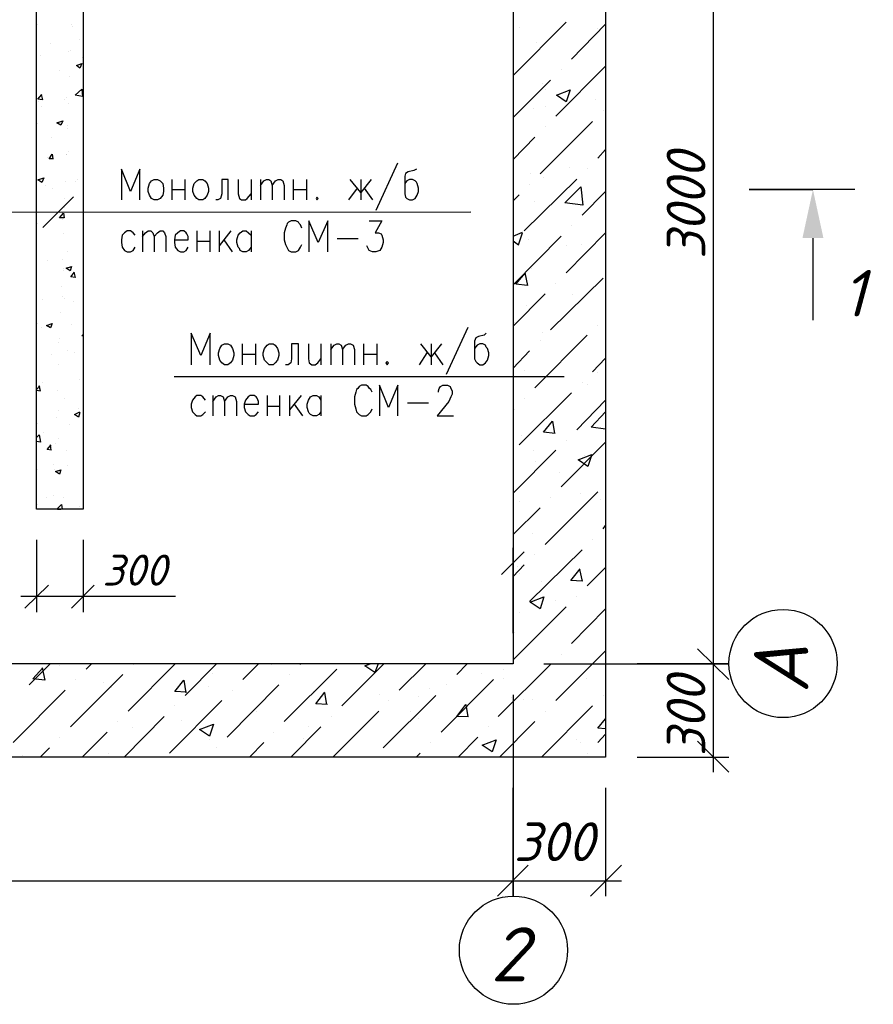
# Model space of a CAD drawing. Extents: x -119078 to 1619993, y 264752 to 340742.
# Tile 183 of 220: x 1048580 to 1054089, y 314002 to 320356. Entities that reach past the tile are written whole.
import ezdxf

# ---------------------------------------------------------------- set-up
doc = ezdxf.new("R2010")
doc.units = 0
doc.header["$MEASUREMENT"] = 0
for name, color, linetype in [('PDF _Геометрия', 250, 'Continuous'), ('PDF _Сплошная заливка', 7, 'Continuous'), ('PDF _Текст', 7, 'Continuous')]:
    doc.layers.add(name, color=color, linetype=linetype)
doc.styles.add('PDF ISOCPEUR Italic', font='isocpeui.ttf')

msp = doc.modelspace()

# ---------------------------------------------------------------- linework, layer by layer
at = {"layer": 'PDF _Геометрия', "color": 7, "lineweight": -3}
for points in [[(1039161.523, 322798.844), (1052361.402, 322798.844), (1052361.402, 315597.755), (1039161.523, 315597.755)], [(1039762.672, 322197.695), (1051764.486, 322197.695), (1051764.486, 316198.904), (1039762.672, 316198.904)], [(1048688.821, 322197.695), (1048989.396, 322197.695), (1048989.396, 317197.997), (1048688.821, 317197.997)], [(1049447.654, 319324.499), (1049468.821, 319324.499), (1049485.755, 319316.032), (1049502.689, 319299.099), (1049506.922, 319269.465), (1049506.922, 319248.297), (1049502.689, 319222.897), (1049485.755, 319201.729), (1049468.821, 319193.263), (1049447.654, 319193.263), (1049430.72, 319201.729), (1049418.02, 319222.897), (1049409.553, 319248.297), (1049409.553, 319269.465), (1049418.02, 319299.099), (1049430.72, 319316.032)], [(1049735.528, 319324.499), (1049760.929, 319324.499), (1049773.629, 319316.032), (1049790.563, 319299.099), (1049799.03, 319269.465), (1049799.03, 319248.297), (1049790.563, 319222.897), (1049773.629, 319201.729), (1049760.929, 319193.263), (1049735.528, 319193.263), (1049722.828, 319201.729), (1049705.894, 319222.897), (1049697.427, 319248.297), (1049697.427, 319269.465), (1049705.894, 319299.099), (1049722.828, 319316.032)], [(1050497.548, 319210.196), (1050493.314, 319201.729), (1050497.548, 319193.263), (1050506.015, 319201.729)], [(1049901.771, 318264.825), (1049922.938, 318264.825), (1049939.872, 318256.358), (1049952.572, 318235.191), (1049961.039, 318205.557), (1049961.039, 318188.623), (1049952.572, 318158.989), (1049939.872, 318142.055), (1049922.938, 318129.355), (1049901.771, 318129.355), (1049884.837, 318142.055), (1049872.137, 318158.989), (1049863.67, 318188.623), (1049863.67, 318205.557), (1049872.137, 318235.191), (1049884.837, 318256.358)], [(1050189.645, 318264.825), (1050215.045, 318264.825), (1050227.746, 318256.358), (1050244.68, 318235.191), (1050253.146, 318205.557), (1050253.146, 318188.623), (1050244.68, 318158.989), (1050227.746, 318142.055), (1050215.045, 318129.355), (1050189.645, 318129.355), (1050176.944, 318142.055), (1050160.011, 318158.989), (1050151.544, 318188.623), (1050151.544, 318205.557), (1050160.011, 318235.191), (1050176.944, 318256.358)], [(1050951.665, 318150.522), (1050943.198, 318142.055), (1050951.665, 318129.355), (1050960.132, 318142.055)]]:
    msp.add_lwpolyline(points, close=True, dxfattribs=at)
at = {"layer": 'PDF _Геометрия', "color": 251, "lineweight": -3, "true_color": 0x535353}
for points in [[(1053055.686, 322299.297), (1053055.686, 316097.302)], [(1048688.821, 316999.025), (1048688.821, 316533.347)], [(1048989.396, 316999.025), (1048989.396, 316533.347)], [(1051688.284, 316774.653), (1051836.455, 316922.823)], [(1051764.486, 316397.876), (1051764.486, 316948.224)], [(1048765.023, 316706.918), (1048612.619, 316558.747)], [(1048913.194, 316558.747), (1049061.364, 316706.918)], [(1048587.219, 316634.949), (1048989.396, 316634.949), (1049586.311, 316634.949)], [(1053055.686, 316296.274), (1053055.686, 315500.386)], [(1051963.458, 316198.904), (1053157.289, 316198.904), (1052564.607, 316198.904)], [(1051764.486, 315999.933), (1051764.486, 314700.265), (1051764.486, 315398.784)], [(1052954.084, 315699.358), (1053157.289, 315500.386)], [(1052564.607, 315597.755), (1053157.289, 315597.755)], [(1052361.402, 315398.784), (1052361.402, 314700.265)], [(1052264.032, 314700.265), (1052463.004, 314899.237)], [(1039661.07, 314797.634), (1051861.855, 314797.634)], [(1051662.883, 314797.634), (1052463.004, 314797.634)]]:
    msp.add_lwpolyline(points, dxfattribs=at)
at = {"layer": 'PDF _Геометрия', "color": 8, "lineweight": -3, "true_color": 0x767676}
for points in [[(1048697.288, 320326.512), (1048697.288, 320326.512)], [(1048913.194, 320326.512), (1048913.194, 320326.512)], [(1051768.719, 320000.537), (1052107.395, 320339.213)], [(1052141.262, 320102.14), (1052361.402, 320326.512)], [(1048921.661, 320309.579), (1048921.661, 320309.579)], [(1051802.587, 320305.345), (1051802.587, 320305.345)], [(1052310.6, 320296.878), (1052310.6, 320296.878)], [(1048777.724, 320203.742), (1048777.724, 320203.742)], [(1048968.229, 320229.143), (1048968.229, 320229.143)], [(1051912.657, 320207.976), (1051912.657, 320207.976)], [(1048892.027, 320148.708), (1048892.027, 320148.708)], [(1048904.727, 320157.175), (1048904.727, 320157.175)], [(1048714.222, 320123.307), (1048714.222, 320123.307)], [(1048985.162, 320110.607), (1048985.162, 320110.607)], [(1048836.992, 320025.938), (1048836.992, 320025.938)], [(1052039.66, 319733.83), (1052361.402, 320055.572)], [(1052073.527, 320034.405), (1052073.527, 320034.405)], [(1048900.493, 319987.837), (1048900.493, 319987.837)], [(1051764.486, 319725.363), (1052005.792, 319966.67)], [(1051954.991, 319941.269), (1051954.991, 319941.269)], [(1051971.925, 319907.401), (1051971.925, 319907.401)], [(1048718.455, 319873.534), (1048726.922, 319839.666), (1048697.288, 319843.9), (1048722.689, 319873.534)], [(1048701.522, 319826.966), (1048701.522, 319826.966)], [(1048870.859, 319843.9), (1048870.859, 319843.9)], [(1048883.56, 319852.367), (1048883.56, 319852.367)], [(1048892.027, 319818.499), (1048892.027, 319818.499)], [(1052293.666, 319839.666), (1052293.666, 319839.666)], [(1048722.689, 319793.098), (1048722.689, 319793.098)], [(1051895.723, 319784.632), (1051895.723, 319784.632)], [(1051976.158, 319797.332), (1051976.158, 319797.332)], [(1052344.468, 319767.698), (1052344.468, 319767.698)], [(1051938.057, 319361.287), (1052276.733, 319699.963)], [(1048697.288, 319683.029), (1048697.288, 319683.029)], [(1048887.793, 319670.329), (1048887.793, 319670.329)], [(1048887.793, 319653.395), (1048887.793, 319653.395)], [(1051971.925, 319666.095), (1051971.925, 319666.095)], [(1048786.19, 319594.127), (1048786.19, 319594.127)], [(1051764.486, 319454.423), (1051904.19, 319598.36)], [(1048892.027, 319505.224), (1048892.027, 319505.224)], [(1052310.6, 319462.89), (1052361.402, 319517.925)], [(1048756.556, 319467.123), (1048756.556, 319467.123)], [(1048798.891, 319458.656), (1048769.257, 319458.656), (1048790.424, 319488.29), (1048794.657, 319458.656)], [(1048879.326, 319484.057), (1048879.326, 319484.057)], [(1048883.56, 319484.057), (1048883.56, 319484.057)], [(1052128.562, 319403.622), (1052128.562, 319403.622)], [(1052242.865, 319395.155), (1052242.865, 319395.155)], [(1048875.093, 319314.719), (1048875.093, 319314.719)], [(1048942.828, 319310.486), (1048942.828, 319310.486)], [(1048955.528, 319323.186), (1048955.528, 319323.186)], [(1051836.455, 318992.977), (1052175.13, 319327.42)], [(1051878.789, 319361.287), (1051878.789, 319361.287)], [(1051959.224, 319335.886), (1051959.224, 319335.886)], [(1048748.09, 319285.085), (1048748.09, 319285.085)], [(1048794.657, 319263.918), (1048794.657, 319263.918)], [(1051870.322, 319293.552), (1051870.322, 319293.552)], [(1052208.998, 319094.58), (1052361.402, 319246.984)], [(1048870.859, 319200.416), (1048870.859, 319200.416)], [(1051764.486, 319187.716), (1051802.587, 319225.817)], [(1051899.956, 319183.482), (1051899.956, 319183.482)], [(1048866.626, 319145.381), (1048866.626, 319145.381)], [(1048807.358, 319111.514), (1048807.358, 319111.514)], [(1048853.926, 319064.946), (1048853.926, 319064.946)], [(1048693.055, 319039.545), (1048693.055, 319039.545)], [(1052141.262, 319026.845), (1052141.262, 319026.845)], [(1048862.392, 318976.044), (1048862.392, 318976.044)], [(1051764.486, 318959.11), (1051823.754, 318984.511)], [(1051764.486, 318929.476), (1051798.354, 318904.075), (1051823.754, 318980.277)], [(1051764.486, 318645.835), (1052073.527, 318959.11)], [(1051866.089, 318937.943), (1051866.089, 318937.943)], [(1052107.395, 318722.037), (1052361.402, 318980.277)], [(1051768.719, 318925.242), (1051768.719, 318925.242)], [(1052107.395, 318899.842), (1052107.395, 318899.842)], [(1052204.764, 318908.309), (1052204.764, 318908.309)], [(1048756.556, 318802.472), (1048756.556, 318802.472)], [(1048858.159, 318806.706), (1048858.159, 318806.706)], [(1048887.793, 318861.741), (1048887.793, 318861.741)], [(1048862.392, 318751.671), (1048862.392, 318751.671)], [(1051883.022, 318751.671), (1051883.022, 318751.671)], [(1048862.392, 318734.737), (1048862.392, 318734.737)], [(1048930.128, 318726.271), (1048938.594, 318692.403), (1048908.96, 318696.636), (1048934.361, 318726.271)], [(1051840.688, 318722.037), (1051857.622, 318641.602), (1051781.42, 318650.069), (1051844.921, 318722.037)], [(1052005.792, 318353.727), (1052344.468, 318688.17)], [(1048849.692, 318637.368), (1048849.692, 318637.368)], [(1052039.66, 318654.302), (1052039.66, 318654.302)], [(1048726.922, 318552.699), (1048726.922, 318552.699)], [(1048853.926, 318569.633), (1048853.926, 318569.633)], [(1048866.626, 318556.933), (1048866.626, 318556.933)], [(1051764.486, 318379.128), (1051971.925, 318586.567)], [(1052149.729, 318582.333), (1052149.729, 318582.333)], [(1048925.894, 318535.766), (1048925.894, 318535.766)], [(1051849.155, 318514.598), (1051849.155, 318514.598)], [(1048845.459, 318468.03), (1048845.459, 318468.03)], [(1048693.055, 318396.062), (1048693.055, 318396.062)], [(1048722.689, 318366.428), (1048722.689, 318366.428)], [(1048913.194, 318391.828), (1048913.194, 318391.828)], [(1051772.953, 318400.295), (1051772.953, 318400.295)], [(1052310.6, 318383.362), (1052310.6, 318383.362)], [(1048836.992, 318298.693), (1048836.992, 318298.693)], [(1048989.396, 318315.626), (1048980.929, 318315.626), (1048989.396, 318324.093)], [(1051904.19, 317981.184), (1052242.865, 318319.86)], [(1051950.758, 318336.794), (1051950.758, 318336.794)], [(1048828.525, 318273.292), (1048828.525, 318273.292)], [(1051938.057, 318285.992), (1051938.057, 318285.992)], [(1048781.957, 318192.857), (1048781.957, 318192.857)], [(1048887.793, 318218.257), (1048887.793, 318218.257)], [(1048934.361, 318205.557), (1048934.361, 318205.557)], [(1051764.486, 318108.188), (1051870.322, 318218.257)], [(1052276.733, 318082.787), (1052361.402, 318171.689)], [(1048832.758, 318129.355), (1048832.758, 318129.355)], [(1051836.455, 318091.254), (1051836.455, 318091.254)], [(1052310.6, 318078.554), (1052310.6, 318078.554)], [(1048688.821, 317968.484), (1048709.989, 317993.885)], [(1048688.821, 317964.251), (1048714.222, 317960.017), (1048705.755, 317993.885)], [(1048726.922, 318015.052), (1048726.922, 318015.052)], [(1048968.229, 318036.219), (1048968.229, 318036.219)], [(1052208.998, 318015.052), (1052208.998, 318015.052)], [(1052242.865, 318002.352), (1052242.865, 318002.352)], [(1048824.291, 317960.017), (1048824.291, 317960.017)], [(1048866.626, 317913.449), (1048866.626, 317913.449)], [(1051802.587, 317612.875), (1052141.262, 317947.317)], [(1051836.455, 317913.449), (1051836.455, 317913.449)], [(1048959.762, 317849.948), (1048959.762, 317849.948)], [(1052175.13, 317710.244), (1052361.402, 317900.749)], [(1048820.058, 317790.679), (1048820.058, 317790.679)], [(1048832.758, 317833.014), (1048832.758, 317833.014)], [(1048968.229, 317820.313), (1048959.762, 317790.679), (1048934.361, 317807.613), (1048968.229, 317824.547)], [(1048989.396, 317803.38), (1048989.396, 317803.38)], [(1051764.486, 317841.481), (1051768.719, 317845.714)], [(1052361.402, 317714.477), (1052268.266, 317727.178), (1052361.402, 317824.547)], [(1048693.055, 317752.578), (1048693.055, 317752.578)], [(1048900.493, 317744.111), (1048900.493, 317744.111)], [(1052035.426, 317684.843), (1051959.224, 317693.31), (1052018.493, 317765.279), (1052031.193, 317684.843)], [(1048688.821, 317659.443), (1048705.755, 317676.376), (1048714.222, 317629.809), (1048688.821, 317634.042)], [(1048735.389, 317689.077), (1048735.389, 317689.077)], [(1051819.521, 317672.143), (1051819.521, 317672.143)], [(1048701.522, 317634.042), (1048701.522, 317634.042)], [(1048786.19, 317579.007), (1048756.556, 317583.241), (1048781.957, 317612.875)], [(1048781.957, 317579.007), (1048777.724, 317612.875)], [(1048811.591, 317621.342), (1048811.591, 317621.342)], [(1048828.525, 317650.976), (1048828.525, 317650.976)], [(1052073.527, 317341.934), (1052361.402, 317629.809)], [(1052107.395, 317642.509), (1052107.395, 317642.509)], [(1048883.56, 317574.774), (1048883.56, 317574.774)], [(1051764.486, 317299.6), (1052039.66, 317579.007)], [(1051895.723, 317579.007), (1051895.723, 317579.007)], [(1052225.931, 317545.14), (1052225.931, 317545.14)], [(1048798.891, 317485.871), (1048798.891, 317485.871)], [(1048887.793, 317477.405), (1048887.793, 317477.405)], [(1051908.423, 317502.805), (1051908.423, 317502.805)], [(1048693.055, 317452.004), (1048693.055, 317452.004)], [(1048807.358, 317452.004), (1048807.358, 317452.004)], [(1052060.827, 317430.837), (1052060.827, 317430.837)], [(1048798.891, 317282.666), (1048798.891, 317282.666)], [(1051971.925, 316969.391), (1052310.6, 317308.067)], [(1052200.531, 317299.6), (1052200.531, 317299.6)], [(1048697.288, 317227.631), (1048697.288, 317227.631)], [(1048752.323, 317274.199), (1048752.323, 317274.199)], [(1048824.291, 317202.231), (1048849.692, 317227.631), (1048853.926, 317197.997)], [(1048862.392, 317269.966), (1048862.392, 317269.966)], [(1048968.229, 317214.931), (1048968.229, 317214.931)], [(1051802.587, 317248.799), (1051802.587, 317248.799)], [(1052005.792, 317274.199), (1052005.792, 317274.199)], [(1052327.534, 317257.265), (1052327.534, 317257.265)], [(1048824.291, 317197.997), (1048845.459, 317197.997)], [(1051764.486, 317032.893), (1051938.057, 317206.464)], [(1052344.468, 317070.994), (1052361.402, 317092.161)], [(1051891.489, 317041.36), (1051891.489, 317041.36)], [(1052276.733, 317003.259), (1052276.733, 317003.259)], [(1051870.322, 316601.082), (1052208.998, 316935.524)], [(1051904.19, 316905.89), (1051904.19, 316905.89)], [(1051764.486, 316761.952), (1051836.455, 316838.154)], [(1051789.887, 316825.454), (1051789.887, 316825.454)], [(1051806.82, 316783.12), (1051806.82, 316783.12)], [(1052192.064, 316808.52), (1052208.998, 316732.318), (1052137.029, 316736.552), (1052196.297, 316812.754)], [(1052242.865, 316702.684), (1052361.402, 316821.221)], [(1051946.524, 316728.085), (1051946.524, 316728.085)], [(1052039.66, 316605.315), (1052039.66, 316605.315)], [(1052175.13, 316634.949), (1052175.13, 316634.949)], [(1051768.719, 316228.539), (1052107.395, 316567.214)], [(1051802.587, 316533.347), (1051802.587, 316533.347)], [(1052141.262, 316330.141), (1052361.402, 316554.514)], [(1051772.953, 316402.11), (1051772.953, 316402.11)], [(1052039.66, 315961.832), (1052361.402, 316283.573)], [(1052073.527, 316262.406), (1052073.527, 316262.406)], [(1048640.204, 316063.434), (1048775.675, 316198.904)], [(1049008.514, 316165.037), (1049042.381, 316198.904)], [(1049279.454, 315894.096), (1049584.262, 316198.904)], [(1049647.764, 315995.699), (1049850.969, 316198.904)], [(1050020.307, 316097.302), (1050121.91, 316198.904)], [(1050388.617, 316194.671), (1050392.85, 316198.904)], [(1050659.557, 315927.964), (1050930.498, 316198.904)], [(1050892.397, 316198.904), (1050871.229, 316143.87), (1050807.728, 316186.204), (1050841.595, 316198.904)], [(1051027.867, 316029.567), (1051201.438, 316198.904)], [(1051400.41, 316131.169), (1051468.145, 316198.904)], [(1048724.873, 316173.504), (1048741.807, 316093.068), (1048665.605, 316101.535), (1048729.107, 316173.504)], [(1048834.943, 316186.204), (1048834.943, 316186.204)], [(1049313.322, 316194.671), (1049313.322, 316194.671)], [(1049821.335, 316135.403), (1049821.335, 316135.403)], [(1050206.579, 316194.671), (1050206.579, 316194.671)], [(1050287.014, 315826.361), (1050625.69, 316165.037)], [(1050883.93, 316165.037), (1050883.93, 316165.037)], [(1051561.281, 316135.403), (1051561.281, 316135.403)], [(1051667.117, 315860.229), (1052005.792, 316194.671)], [(1051700.984, 316165.037), (1051700.984, 316165.037)], [(1048906.911, 315792.494), (1049245.587, 316131.169)], [(1048940.779, 316097.302), (1048940.779, 316097.302)], [(1049118.583, 316080.368), (1049118.583, 316080.368)], [(1049656.231, 316016.866), (1049580.029, 316021.1), (1049639.297, 316093.068), (1049651.997, 316012.633)], [(1050320.882, 316131.169), (1050320.882, 316131.169)], [(1051298.807, 315758.626), (1051637.483, 316097.302)], [(1051705.218, 316105.769), (1051705.218, 316105.769)], [(1052238.632, 316105.769), (1052238.632, 316105.769)], [(1048538.602, 315690.891), (1048873.044, 316029.567)], [(1049169.385, 316046.5), (1049169.385, 316046.5)], [(1049795.935, 316050.734), (1049795.935, 316050.734)], [(1049918.704, 315724.759), (1050253.146, 316063.434)], [(1049952.572, 316029.567), (1049952.572, 316029.567)], [(1050473.286, 316021.1), (1050473.286, 316021.1)], [(1050566.421, 315936.431), (1050490.219, 315940.664), (1050549.488, 316016.866)], [(1050562.188, 315936.431), (1050549.488, 316012.633)], [(1051222.605, 316042.267), (1051222.605, 316042.267)], [(1051332.675, 316063.434), (1051332.675, 316063.434)], [(1049546.161, 315623.156), (1049884.837, 315961.832)], [(1050905.097, 315999.933), (1050905.097, 315999.933)], [(1050926.264, 315657.024), (1051264.94, 315995.699)], [(1050960.132, 315961.832), (1050960.132, 315961.832)], [(1051150.637, 315991.466), (1051150.637, 315991.466)], [(1051756.019, 315978.765), (1051756.019, 315978.765)], [(1051827.988, 315966.065), (1051827.988, 315966.065)], [(1051891.489, 315970.298), (1051891.489, 315970.298)], [(1052344.468, 315995.699), (1052344.468, 315995.699)], [(1049580.029, 315927.964), (1049580.029, 315927.964)], [(1050104.976, 315894.096), (1050104.976, 315894.096)], [(1050600.289, 315597.755), (1050896.63, 315894.096)], [(1051104.069, 315889.863), (1051104.069, 315889.863)], [(1051476.612, 315855.995), (1051400.41, 315860.229), (1051459.678, 315936.431), (1051472.378, 315855.995)], [(1051946.524, 315597.755), (1052276.733, 315927.964)], [(1051971.925, 315894.096), (1051971.925, 315894.096)], [(1049211.719, 315826.361), (1049211.719, 315826.361)], [(1049254.054, 315597.755), (1049512.294, 315860.229)], [(1049622.363, 315830.595), (1049622.363, 315830.595)], [(1050591.822, 315860.229), (1050591.822, 315860.229)], [(1051154.87, 315843.295), (1051154.87, 315843.295)], [(1051675.584, 315597.755), (1051904.19, 315826.361)], [(1052361.402, 315779.793), (1052310.6, 315784.027), (1052361.402, 315843.295)], [(1048983.113, 315597.755), (1049143.984, 315758.626)], [(1049304.855, 315788.26), (1049304.855, 315788.26)], [(1050219.279, 315758.626), (1050219.279, 315758.626)], [(1050329.348, 315597.755), (1050524.087, 315792.494)], [(1050443.651, 315796.727), (1050443.651, 315796.727)], [(1051603.615, 315792.494), (1051603.615, 315792.494)], [(1048839.176, 315724.759), (1048839.176, 315724.759)], [(1049804.401, 315712.058), (1049804.401, 315712.058)], [(1050062.641, 315597.755), (1050155.777, 315690.891)], [(1050414.017, 315716.292), (1050414.017, 315716.292)], [(1051231.072, 315690.891), (1051231.072, 315690.891)], [(1051408.877, 315597.755), (1051535.88, 315724.759)], [(1052170.897, 315707.825), (1052170.897, 315707.825)], [(1052196.297, 315690.891), (1052196.297, 315690.891)], [(1052310.6, 315690.891), (1052361.402, 315745.926)], [(1048712.173, 315597.755), (1048771.441, 315657.024)], [(1049152.451, 315623.156), (1049152.451, 315623.156)], [(1049850.969, 315657.024), (1049850.969, 315657.024)], [(1051137.936, 315597.755), (1051163.337, 315623.156)], [(1052242.865, 315623.156), (1052242.865, 315623.156)], [(1048597.87, 315606.222), (1048597.87, 315606.222)], [(1051370.776, 315601.989), (1051370.776, 315601.989)]]:
    msp.add_lwpolyline(points, dxfattribs=at)
for points in [[(1048980.929, 320072.506), (1048968.229, 320042.872), (1048947.061, 320059.805)], [(1048985.162, 319860.833), (1048938.594, 319869.3), (1048980.929, 319907.401)], [(1052132.796, 319903.168), (1052107.395, 319826.966), (1052043.893, 319869.3)], [(1048858.159, 319704.196), (1048845.459, 319674.562), (1048820.058, 319691.496)], [(1048735.389, 319335.886), (1048722.689, 319306.252), (1048697.288, 319323.186)], [(1052213.231, 319158.082), (1052098.928, 319175.016), (1052200.531, 319276.618)], [(1048862.392, 319107.28), (1048866.626, 319077.646), (1048836.992, 319077.646)], [(1048913.194, 318764.371), (1048904.727, 318734.737), (1048879.326, 318751.671)], [(1048790.424, 318396.062), (1048777.724, 318366.428), (1048752.323, 318383.362)], [(1052272.499, 317549.373), (1052247.099, 317473.171), (1052183.597, 317515.506)], [(1048845.459, 317452.004), (1048836.992, 317422.37), (1048811.591, 317439.304)], [(1051963.458, 316630.716), (1051938.057, 316554.514), (1051874.556, 316596.848)], [(1049829.802, 315809.428), (1049804.401, 315733.226), (1049740.9, 315775.56)], [(1051654.416, 315707.825), (1051629.016, 315631.623), (1051565.514, 315673.957)]]:
    msp.add_lwpolyline(points, close=True, dxfattribs=at)
at = {"layer": 'PDF _Геометрия', "color": 7, "lineweight": -3}
for points in [[(1049354.518, 319193.263), (1049354.518, 319392.234), (1049295.25, 319248.297), (1049235.982, 319392.234), (1049235.982, 319193.263)], [(1051018.262, 319430.335), (1050878.558, 319125.527)], [(1051141.031, 319392.234), (1051124.098, 319383.768), (1051085.997, 319375.301), (1051069.063, 319362.6), (1051064.829, 319345.667), (1051064.829, 319231.364), (1051069.063, 319210.196), (1051077.53, 319201.729), (1051094.464, 319193.263), (1051115.631, 319193.263), (1051132.565, 319201.729), (1051145.265, 319222.897), (1051153.732, 319248.297), (1051153.732, 319269.465), (1051145.265, 319299.099), (1051141.031, 319307.566), (1051132.565, 319316.032), (1051115.631, 319324.499), (1051094.464, 319324.499), (1051077.53, 319316.032), (1051064.829, 319299.099)], [(1049561.957, 319324.499), (1049561.957, 319193.263)], [(1049646.626, 319324.499), (1049646.626, 319193.263)], [(1049926.033, 319193.263), (1049926.033, 319324.499), (1049883.699, 319324.499), (1049883.699, 319231.364), (1049875.232, 319201.729), (1049858.298, 319193.263), (1049845.598, 319193.263)], [(1049989.535, 319324.499), (1049989.535, 319231.364), (1049998.002, 319201.729), (1050010.702, 319193.263), (1050036.103, 319193.263), (1050048.803, 319201.729), (1050074.204, 319231.364)], [(1050074.204, 319324.499), (1050074.204, 319193.263)], [(1050133.472, 319324.499), (1050133.472, 319193.263)], [(1050133.472, 319286.398), (1050154.639, 319316.032), (1050171.573, 319324.499), (1050188.506, 319324.499), (1050201.207, 319316.032), (1050209.674, 319286.398), (1050209.674, 319193.263)], [(1050209.674, 319286.398), (1050230.841, 319316.032), (1050247.775, 319324.499), (1050264.708, 319324.499), (1050277.409, 319316.032), (1050285.876, 319286.398), (1050285.876, 319193.263)], [(1050345.144, 319324.499), (1050345.144, 319193.263)], [(1050429.813, 319324.499), (1050429.813, 319193.263)], [(1050848.924, 319324.499), (1050781.189, 319239.83), (1050713.454, 319324.499)], [(1050781.189, 319324.499), (1050781.189, 319193.263)], [(1049561.957, 319260.998), (1049646.626, 319260.998)], [(1050345.144, 319260.998), (1050429.813, 319260.998)], [(1050704.987, 319193.263), (1050760.021, 319269.465)], [(1050802.356, 319269.465), (1050857.391, 319193.263)], [(1053970.11, 319259.684), (1053288.526, 319259.684), (1053699.17, 319259.684)], [(1048728.403, 319014.239), (1048927.375, 319213.211)], [(1042656.209, 319111.514), (1051492.025, 319117.061)], [(1050400.179, 319011.224), (1050391.712, 319032.392), (1050383.245, 319040.859), (1050379.011, 319049.325), (1050362.078, 319057.792), (1050332.444, 319057.792), (1050315.51, 319049.325), (1050307.043, 319040.859), (1050302.809, 319032.392), (1050294.343, 319011.224), (1050285.876, 318981.59), (1050285.876, 318935.022), (1050294.343, 318905.388), (1050302.809, 318888.455), (1050315.51, 318867.287), (1050332.444, 318858.82), (1050362.078, 318858.82), (1050379.011, 318867.287), (1050391.712, 318888.455), (1050400.179, 318905.388)], [(1050569.516, 318858.82), (1050569.516, 319057.792), (1050506.015, 318918.089), (1050446.747, 319057.792), (1050446.747, 318858.82)], [(1050836.223, 319057.792), (1050916.659, 319057.792), (1050874.324, 318981.59), (1050895.492, 318981.59), (1050912.425, 318973.123), (1050916.659, 318964.657), (1050925.126, 318935.022), (1050925.126, 318918.089), (1050916.659, 318888.455), (1050903.959, 318867.287), (1050878.558, 318858.82), (1050857.391, 318858.82), (1050836.223, 318867.287), (1050827.757, 318879.988), (1050819.29, 318896.921)], [(1049324.884, 318964.657), (1049312.184, 318981.59), (1049295.25, 318994.291), (1049274.083, 318994.291), (1049257.149, 318981.59), (1049240.215, 318964.657), (1049235.982, 318935.022), (1049235.982, 318918.089), (1049240.215, 318888.455), (1049257.149, 318867.287), (1049274.083, 318858.82), (1049295.25, 318858.82), (1049312.184, 318867.287), (1049324.884, 318888.455)], [(1049371.452, 318994.291), (1049371.452, 318858.82)], [(1049371.452, 318956.19), (1049392.619, 318981.59), (1049409.553, 318994.291), (1049426.487, 318994.291), (1049439.187, 318981.59), (1049447.654, 318956.19), (1049447.654, 318858.82)], [(1049447.654, 318956.19), (1049468.821, 318981.59), (1049485.755, 318994.291), (1049502.689, 318994.291), (1049515.389, 318981.59), (1049523.856, 318956.19), (1049523.856, 318858.82)], [(1049578.891, 318935.022), (1049667.793, 318935.022), (1049667.793, 318956.19), (1049659.326, 318973.123), (1049655.093, 318981.59), (1049638.159, 318994.291), (1049616.992, 318994.291), (1049600.058, 318981.59), (1049583.124, 318964.657), (1049578.891, 318935.022), (1049578.891, 318918.089), (1049583.124, 318888.455), (1049600.058, 318867.287), (1049616.992, 318858.82), (1049638.159, 318858.82), (1049655.093, 318867.287), (1049667.793, 318888.455)], [(1049722.828, 318994.291), (1049722.828, 318858.82)], [(1049807.497, 318994.291), (1049807.497, 318858.82)], [(1049866.765, 318994.291), (1049866.765, 318858.82)], [(1049942.967, 318994.291), (1049866.765, 318896.921)], [(1050074.204, 318888.455), (1050057.27, 318867.287), (1050040.336, 318858.82), (1050019.169, 318858.82), (1050002.235, 318867.287), (1049998.002, 318879.988), (1049989.535, 318888.455), (1049981.068, 318918.089), (1049981.068, 318935.022), (1049989.535, 318964.657), (1050002.235, 318981.59), (1050019.169, 318994.291), (1050040.336, 318994.291), (1050057.27, 318981.59), (1050074.204, 318964.657)], [(1050074.204, 318994.291), (1050074.204, 318858.82)], [(1049896.399, 318935.022), (1049951.434, 318858.82)], [(1050628.785, 318943.489), (1050764.255, 318943.489)], [(1053699.17, 318946.41), (1053699.17, 318417.229)], [(1049722.828, 318926.556), (1049807.497, 318926.556)], [(1051472.378, 318370.661), (1051332.675, 318065.853)], [(1049808.635, 318129.355), (1049808.635, 318332.56), (1049749.367, 318188.623), (1049685.865, 318332.56), (1049685.865, 318129.355)], [(1051590.915, 318332.56), (1051578.214, 318319.86), (1051540.113, 318311.393), (1051523.18, 318302.926), (1051514.713, 318281.759), (1051514.713, 318167.456), (1051523.18, 318150.522), (1051531.647, 318142.055), (1051548.58, 318129.355), (1051569.748, 318129.355), (1051586.681, 318142.055), (1051599.382, 318158.989), (1051607.849, 318188.623), (1051607.849, 318205.557), (1051599.382, 318235.191), (1051590.915, 318243.658), (1051586.681, 318256.358), (1051569.748, 318264.825), (1051548.58, 318264.825), (1051531.647, 318256.358), (1051514.713, 318235.191)], [(1050016.074, 318264.825), (1050016.074, 318129.355)], [(1050100.742, 318264.825), (1050100.742, 318129.355)], [(1050380.15, 318129.355), (1050380.15, 318264.825), (1050333.582, 318264.825), (1050333.582, 318167.456), (1050329.348, 318142.055), (1050312.415, 318129.355), (1050295.481, 318129.355)], [(1050443.651, 318264.825), (1050443.651, 318167.456), (1050447.885, 318142.055), (1050464.819, 318129.355), (1050485.986, 318129.355), (1050502.92, 318142.055), (1050524.087, 318167.456)], [(1050524.087, 318264.825), (1050524.087, 318129.355)], [(1050587.589, 318264.825), (1050587.589, 318129.355)], [(1050587.589, 318226.724), (1050608.756, 318256.358), (1050625.69, 318264.825), (1050638.39, 318264.825), (1050655.324, 318256.358), (1050663.791, 318226.724), (1050663.791, 318129.355)], [(1050663.791, 318226.724), (1050684.958, 318256.358), (1050701.892, 318264.825), (1050714.592, 318264.825), (1050731.526, 318256.358), (1050739.993, 318226.724), (1050739.993, 318129.355)], [(1050799.261, 318264.825), (1050799.261, 318129.355)], [(1050883.93, 318264.825), (1050883.93, 318129.355)], [(1051303.041, 318264.825), (1051235.305, 318180.156), (1051167.57, 318264.825)], [(1051235.305, 318264.825), (1051235.305, 318129.355)], [(1050016.074, 318197.09), (1050100.742, 318197.09)], [(1050799.261, 318197.09), (1050883.93, 318197.09)], [(1051159.103, 318129.355), (1051209.905, 318205.557)], [(1051256.473, 318205.557), (1051311.507, 318129.355)], [(1049575.795, 318053.153), (1052094.695, 318053.153)], [(1050854.296, 317951.55), (1050845.829, 317968.484), (1050837.362, 317976.951), (1050828.895, 317989.651), (1050816.195, 317998.118), (1050786.56, 317998.118), (1050769.627, 317989.651), (1050761.16, 317976.951), (1050752.693, 317968.484), (1050748.459, 317951.55), (1050739.993, 317921.916), (1050739.993, 317875.348), (1050748.459, 317845.714), (1050752.693, 317824.547), (1050769.627, 317807.613), (1050786.56, 317799.146), (1050816.195, 317799.146), (1050828.895, 317807.613), (1050845.829, 317824.547), (1050854.296, 317845.714)], [(1051019.4, 317799.146), (1051019.4, 317998.118), (1050960.132, 317854.181), (1050900.863, 317998.118), (1050900.863, 317799.146)], [(1051281.873, 317951.55), (1051281.873, 317960.017), (1051286.107, 317976.951), (1051294.574, 317989.651), (1051311.507, 317998.118), (1051341.142, 317998.118), (1051358.075, 317989.651), (1051362.309, 317976.951), (1051370.776, 317960.017), (1051370.776, 317938.85), (1051362.309, 317921.916), (1051349.608, 317892.282), (1051273.406, 317799.146), (1051379.243, 317799.146)], [(1049779.001, 317900.749), (1049762.067, 317921.916), (1049749.367, 317930.383), (1049723.966, 317930.383), (1049711.266, 317921.916), (1049694.332, 317900.749), (1049685.865, 317875.348), (1049685.865, 317854.181), (1049694.332, 317824.547), (1049711.266, 317807.613), (1049723.966, 317799.146), (1049749.367, 317799.146), (1049762.067, 317807.613), (1049779.001, 317824.547)], [(1049825.569, 317930.383), (1049825.569, 317799.146)], [(1049825.569, 317892.282), (1049846.736, 317921.916), (1049863.67, 317930.383), (1049876.37, 317930.383), (1049893.304, 317921.916), (1049901.771, 317892.282), (1049901.771, 317799.146)], [(1049901.771, 317892.282), (1049922.938, 317921.916), (1049939.872, 317930.383), (1049952.572, 317930.383), (1049969.506, 317921.916), (1049977.973, 317892.282), (1049977.973, 317799.146)], [(1050028.774, 317875.348), (1050121.91, 317875.348), (1050121.91, 317892.282), (1050113.443, 317913.449), (1050104.976, 317921.916), (1050092.276, 317930.383), (1050066.875, 317930.383), (1050054.175, 317921.916), (1050037.241, 317900.749), (1050028.774, 317875.348), (1050028.774, 317854.181), (1050037.241, 317824.547), (1050054.175, 317807.613), (1050066.875, 317799.146), (1050092.276, 317799.146), (1050104.976, 317807.613), (1050121.91, 317824.547)], [(1050176.944, 317930.383), (1050176.944, 317799.146)], [(1050257.38, 317930.383), (1050257.38, 317799.146)], [(1050320.882, 317930.383), (1050320.882, 317799.146)], [(1050397.084, 317930.383), (1050320.882, 317837.247)], [(1050524.087, 317824.547), (1050511.387, 317807.613), (1050494.453, 317799.146), (1050473.286, 317799.146), (1050456.352, 317807.613), (1050447.885, 317816.08), (1050443.651, 317824.547), (1050435.185, 317854.181), (1050435.185, 317875.348), (1050443.651, 317900.749), (1050456.352, 317921.916), (1050473.286, 317930.383), (1050494.453, 317930.383), (1050511.387, 317921.916), (1050524.087, 317900.749)], [(1050524.087, 317930.383), (1050524.087, 317799.146)], [(1050176.944, 317862.648), (1050257.38, 317862.648)], [(1050350.516, 317875.348), (1050405.55, 317799.146)], [(1051082.901, 317883.815), (1051218.372, 317883.815)]]:
    msp.add_lwpolyline(points, dxfattribs=at)
at = {"layer": 'PDF _Геометрия', "color": 251, "lineweight": -3, "true_color": 0x535353}
for points in [[(1052954.084, 316296.274), (1053157.289, 316097.302)], [(1051662.883, 314700.265), (1051861.855, 314899.237)]]:
    msp.add_lwpolyline(points, close=True, dxfattribs=at)
at = {"layer": 'PDF _Геометрия', "color": 1, "lineweight": -3}
for centre in [(1053506.548, 316201.021), (1051766.603, 314351.006)]:
    msp.add_circle(centre, 349.259, dxfattribs=at)
at = {"layer": 'PDF _Сплошная заливка', "lineweight": 30, "transparency": 33554559}
msp.add_solid([(1053699.17, 319259.684), (1053766.905, 318946.41), (1053631.435, 318946.41)], dxfattribs=at)

# ---------------------------------------------------------------- texts
at = {"layer": 'PDF _Текст', "color": 251, "lineweight": 30, "true_color": 0x535353, "char_height": 249.9795, "attachment_point": 7, "rotation": 90, "style": 'PDF ISOCPEUR Italic'}
for s, insert in [('3000', (1053004.885, 318810.939)), ('300', (1053004.885, 315601.989))]:
    msp.add_mtext(s, dxfattribs=dict(at, insert=insert))
at = {"layer": 'PDF _Текст', "lineweight": 30, "attachment_point": 7, "style": 'PDF ISOCPEUR Italic'}
for s, insert, char_height in [('1', (1053888.178, 318441.089), 299.975), ('2', (1051618.996, 314149.206), 349.971)]:
    msp.add_mtext(s, dxfattribs=dict(at, insert=insert, char_height=char_height))
at = {"layer": 'PDF _Текст', "color": 251, "lineweight": 30, "true_color": 0x535353, "attachment_point": 7, "style": 'PDF ISOCPEUR Italic'}
for insert, char_height in [((1049113.9, 316703.919), 199.9836), ((1051768.719, 314926.2), 249.9795)]:
    msp.add_mtext('300', dxfattribs=dict(at, insert=insert, char_height=char_height))
at = {"layer": 'PDF _Текст', "lineweight": 30, "insert": (1053669.536, 316008.399), "char_height": 349.971, "attachment_point": 7, "rotation": 90, "style": 'PDF ISOCPEUR Italic'}
msp.add_mtext('А', dxfattribs=at)

doc.saveas('drawing.dxf')
